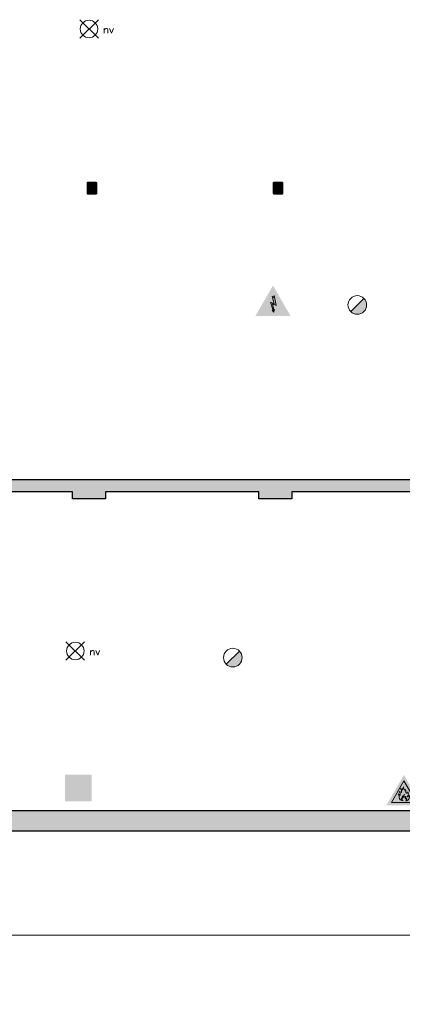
# Model space of a CAD drawing. Header units: millimetres. Extents: x -13022 to 1371524, y -38729 to 632593.
# Tile 83 of 256: x 717838 to 724316, y -38283 to -21606. Entities that reach past the tile are written whole.
import ezdxf

# ---------------------------------------------------------------- set-up
doc = ezdxf.new("R2010")
doc.units = ezdxf.units.MM
doc.header["$LTSCALE"] = 35
doc.set_wipeout_variables(frame=1)
doc.layers.add('Al65----_beveiliging-inst', color=92, linetype='Continuous', lineweight=9)
doc.layers.add('brandveiligheid voorzieningen', color=10, linetype='Continuous', lineweight=9)
for name, color, linetype in [('LAYER102', 1, 'Continuous'), ('LAYER111', 7, 'Continuous'), ('LAYER28', 7, 'Continuous')]:
    doc.layers.add(name, color=color, linetype=linetype)
doc.styles.add('Algemeen', font='simplex.shx', dxfattribs={"height": 2.5})
doc.styles.get("Standard").update_dxf_attribs({"font": 'simplex.shx'})
doc.dimstyles.new('~R----C~', dxfattribs={"dimtxt": 162, "dimasz": 180, "dimexe": 0.18, "dimexo": 0.0625, "dimgap": 16.2, "dimtad": 1, "dimdec": 0, "dimzin": 0, "dimdsep": 46, "dimtxsty": 'Standard', "dimcen": 0.09, "dimse1": 1, "dimse2": 1, "dimclrd": 7, "dimadec": 0, "dimazin": 0, "dimtfac": 1, "dimtdec": 4, "dimtmove": 0, "dimatfit": 3, "dimfxl": 1, "dimtolj": 1, "dimtzin": 0, "dimlwd": 13, "dimarcsym": 0})
pattern_1 = [(45, (475378.7201, -17008.80355), (-0.2121320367, 0.2121320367), []), (45, (475378.7201, -17008.59142), (-0.2121320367, 0.2121320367), [])]

# ---------------------------------------------------------------- blocks, each defined once
blk = doc.blocks.new('*D176')
at = {"layer": 'Defpoints', "color": 0, "linetype": 'Continuous', "transparency": 16777216}
for p in [(670585, -35351), (725290, -36560), (725290, -37109)]:
    blk.add_point(p, dxfattribs=at)
at = {"layer": 'LAYER102', "color": 7, "linetype": 'Continuous', "lineweight": 13, "transparency": 16777216}
blk.add_line((670765, -37109), (725110, -37109), dxfattribs=at)
at = {"layer": 'LAYER102', "color": 7, "linetype": 'Continuous', "transparency": 16777216}
for points in [[(670765, -37079), (670765, -37139), (670585, -37109)], [(725110, -37079), (725110, -37139), (725290, -37109)]]:
    blk.add_solid(points, dxfattribs=at)
at = {"layer": 'LAYER102', "color": 0, "linetype": 'Continuous', "lineweight": 0, "transparency": 16777216, "insert": (697938, -37012), "char_height": 162, "attachment_point": 5}
blk.add_mtext('\\A1;54705', dxfattribs=at)
blk = doc.blocks.new('Brandmelder')
at = {"layer": 'brandveiligheid voorzieningen'}
blk.add_hatch(color=256, dxfattribs=at).paths.add_polyline_path([(76.62, -89.8, 0.198912), (75.85, -87.94), (72.13, -91.66, 0.668179)])
blk.add_line((72.13, -91.66), (75.85, -87.94), dxfattribs=at)
blk.add_circle((73.99, -89.8), 2.63, dxfattribs=at)
blk = doc.blocks.new('Noodverlichting')
at = {"layer": 'Al65----_beveiliging-inst', "color": 92}
for p, q in [((164, -62.36), (158.75, -57.12)), ((158.75, -62.36), (164, -57.12))]:
    blk.add_line(p, q, dxfattribs=at)
blk.add_circle((161.38, -59.74), 2.47, dxfattribs=at)
at = {"layer": 'Al65----_beveiliging-inst', "color": 7, "style": 'Algemeen'}
blk.add_text('nv', height=2.063, dxfattribs=at).set_placement((165.33, -60.96))
blk = doc.blocks.new('Elektrische spanning')
at = {"layer": 'Al65----_beveiliging-inst'}
blk.add_hatch(color=50, dxfattribs=at).paths.add_polyline_path([(-4.38, 1.05), (4.38, 1.05), (0, 8.64)])
at = {"layer": 'brandveiligheid voorzieningen'}
h = blk.add_hatch(color=256, dxfattribs=at)
h.paths.add_polyline_path([(0, 10.74), (-6.2, 0), (6.2, 0)])
h.paths.add_polyline_path([(4.38, 1.05), (-4.38, 1.05), (0, 8.64)], flags=16)
blk.add_hatch(color=256, dxfattribs=at).paths.add_polyline_path([(0.39, 7.21), (0.22, 6.52), (-0.31, 6.91), (0.39, 4.34), (-0.84, 4.9), (0.02, 1.93), (-0.31, 2.1), (0.35, 1.35), (0.55, 2.33), (0.35, 2.02), (-0.17, 4.3), (1.1, 3.72)])
blk.add_lwpolyline([(0.39, 7.21), (0.22, 6.52), (-0.31, 6.91), (0.39, 4.34), (-0.84, 4.9), (0.02, 1.93), (-0.31, 2.1), (0.35, 1.35), (0.55, 2.33), (0.35, 2.02), (-0.17, 4.3), (1.1, 3.72), (0.39, 7.21)], close=True, dxfattribs=at)
blk = doc.blocks.new('(Oog)douche')
at = {"layer": 'Al65----_beveiliging-inst', "linetype": 'Continuous', "lineweight": 9}
h = blk.add_hatch(color=92, dxfattribs=at)
h.paths.add_polyline_path([(-4.06, 0.19), (2.94, 0.19), (2.94, 7.19), (-4.06, 7.19)])
h.paths.add_polyline_path([(-1.67, 4.76, -0.028434), (-1.68, 4.72, -0.737809), (-0.94, 4.56, -0.737809), (-0.18, 4.56, -0.737809), (0.56, 4.72, -0.028434), (0.56, 4.76, -1), (1.35, 4.76, -0.774307), (0.61, 4.57, -0.028434), (0.61, 4.53, -0.860443), (-0.17, 4.41, -0.911169), (-0.95, 4.41, -0.860443), (-1.73, 4.53, -0.028434), (-1.72, 4.57, -0.774307), (-2.46, 4.76, -1)], flags=16)
h.paths.add_polyline_path([(-2.16, 6.01), (-0.93, 6.01), (-0.93, 6.67), (-0.19, 6.67), (-0.19, 6.01), (1.04, 6.01), (1.04, 5.27), (-2.16, 5.27)], flags=16)
h.paths.add_polyline_path([(-2, 4.01, -1), (-2.79, 4.01, -1)], flags=16)
h.paths.add_polyline_path([(-2.33, 3.26, -1), (-3.12, 3.26, -1)], flags=16)
h.paths.add_polyline_path([(-1.1, 3.72, -1), (-1.89, 3.72, -1)], flags=16)
h.paths.add_polyline_path([(-2.66, 2.51, -1), (-3.45, 2.51, -1)], flags=16)
h.paths.add_polyline_path([(-1.27, 2.92, -1), (-2.06, 2.92, -1)], flags=16)
h.paths.add_polyline_path([(-0.16, 3.63, -1), (-0.95, 3.63, -1)], flags=16)
h.paths.add_polyline_path([(-1.44, 2.12, -1), (-2.23, 2.12, -1)], flags=16)
h.paths.add_polyline_path([(-0.16, 2.81, -1), (-0.95, 2.81, -1)], flags=16)
h.paths.add_polyline_path([(0.78, 3.72, -1), (-0.01, 3.72, -1)], flags=16)
h.paths.add_polyline_path([(-0.16, 1.99, -1), (-0.95, 1.99, -1)], flags=16)
h.paths.add_polyline_path([(0.94, 2.92, -1), (0.15, 2.92, -1)], flags=16)
h.paths.add_polyline_path([(1.68, 4.01, -1), (0.88, 4.01, -1)], flags=16)
h.paths.add_polyline_path([(1.11, 2.12, -1), (0.32, 2.12, -1)], flags=16)
h.paths.add_polyline_path([(2, 3.26, -1), (1.21, 3.26, -1)], flags=16)
h.paths.add_polyline_path([(2.33, 2.51, -1), (1.54, 2.51, -1)], flags=16)
at = {"layer": 'Al65----_beveiliging-inst', "color": 7, "true_color": 0xffffff}
blk.add_solid([(-4.31, -0.06), (3.19, -0.06), (-4.31, 7.44), (3.19, 7.44)], dxfattribs=at)
blk.add_solid([(-4.31, -0.06), (3.19, -0.06), (-4.31, 7.44), (3.19, 7.44)], dxfattribs=at)
blk = doc.blocks.new('brandgevaarlijke stoffen')
at = {"layer": 'brandveiligheid voorzieningen'}
h = blk.add_hatch(color=256, dxfattribs=at)
h.dxf.hatch_style = 1
h.paths.add_polyline_path([(-6.2, 0), (6.2, 0), (0, 10.74)])
h.paths.add_polyline_path([(0, 8.64), (4.38, 1.05), (-4.38, 1.05)], flags=16)
h.paths.add_polyline_path([(-0.09, 6.55, 0.507718), (0.11, 5.75, -0.405098), (0.43, 5.01, 0.183345), (0.6, 5.62, -0.045823), (0.62, 4.87, 0.265793), (0.89, 4.33, 0.683599), (1.34, 4.81, -0.162065), (1.61, 4.03, -0.189056), (1, 2.99, 0.380638), (1.86, 3.61, -0.387528), (1.04, 1.59), (0.54, 1.59, 0.36023), (0.95, 2.58, -0.458042), (0.42, 2.35, 0.354214), (0.53, 3.26, -0.301826), (0.33, 2.93, -0.423145), (0.07, 3.03, -0.238651), (0.17, 3.82, 0.2988), (-0.22, 2.69, -0.319145), (-0.5, 3.39, 0.18213), (-0.49, 2.21, -0.234285), (-0.78, 2.74, 0.475575), (-0.23, 1.59, -0.378443), (-1.7, 2.9, 0.15245), (-1.98, 4.12, -0.281566), (-1.33, 3.48, 0.260877), (-1.69, 4.93, -0.122252), (-1.02, 4.63, 0.512709), (-0.87, 4.68, 0.294464), (-1.18, 5.93, -0.201621), (-0.46, 5.44, -0.233184)], flags=0)
h.paths.add_polyline_path([(1.68, 1.38), (1.68, 1.33), (-0.87, 1.33), (-0.87, 1.38)], flags=0)
h.paths.add_polyline_path([(-1.33, 3.48, 0.281566), (-1.98, 4.12, -0.15245), (-1.7, 2.9, 0.378443), (-0.23, 1.59, -0.475575), (-0.78, 2.74, 0.234285), (-0.49, 2.21, -0.18213), (-0.5, 3.39, 0.319145), (-0.22, 2.69, -0.2988), (0.17, 3.82, 0.238651), (0.07, 3.03, 0.423145), (0.33, 2.93, 0.301826), (0.53, 3.26, -0.354214), (0.42, 2.35, 0.458042), (0.95, 2.58, -0.36023), (0.54, 1.59), (1.04, 1.59, 0.387528), (1.86, 3.61, -0.380638), (1, 2.99, 0.189056), (1.61, 4.03, 0.162065), (1.34, 4.81, -0.683599), (0.89, 4.33, -0.265793), (0.62, 4.87, 0.045823), (0.6, 5.62, -0.183345), (0.43, 5.01, 0.405098), (0.11, 5.75, -0.507718), (-0.09, 6.55, 0.233184), (-0.46, 5.44, 0.201621), (-1.18, 5.93, -0.294464), (-0.87, 4.68, -0.512709), (-1.02, 4.63, 0.122252), (-1.69, 4.93, -0.260877)], flags=0)
h = blk.add_hatch(color=50, dxfattribs=at)
h.dxf.hatch_style = 1
h.paths.add_polyline_path([(-4.38, 1.05), (4.38, 1.05), (0, 8.64)])
h = blk.add_hatch(color=256, dxfattribs=at)
h.dxf.hatch_style = 1
h.paths.add_polyline_path([(-0.87, 4.68, -0.512709), (-1.02, 4.63, 0.122252), (-1.69, 4.93, -0.260877), (-1.33, 3.48, 0.281566), (-1.98, 4.12, -0.15245), (-1.7, 2.9, 0.378443), (-0.23, 1.59, -0.475575), (-0.78, 2.74, 0.234285), (-0.49, 2.21, -0.18213), (-0.5, 3.39, 0.319145), (-0.22, 2.69, -0.2988), (0.17, 3.82, 0.238651), (0.07, 3.03, 0.423145), (0.33, 2.93, 0.301826), (0.53, 3.26, -0.354214), (0.42, 2.35, 0.458042), (0.95, 2.58, -0.36023), (0.54, 1.59), (1.04, 1.59, 0.387528), (1.86, 3.61, -0.380638), (1, 2.99, 0.189056), (1.61, 4.03, 0.162065), (1.34, 4.81, -0.683599), (0.89, 4.33, -0.265793), (0.62, 4.87, 0.045823), (0.6, 5.62, -0.183345), (0.43, 5.01, 0.405098), (0.11, 5.75, -0.507718), (-0.09, 6.55, 0.233184), (-0.46, 5.44, 0.201621), (-1.18, 5.93, -0.294464)])
blk.add_lwpolyline([(-4.38, 1.05), (4.38, 1.05), (0, 8.64), (-4.38, 1.05)], close=True, dxfattribs=at)
blk.add_lwpolyline([(-0.87, 4.68, -0.512709), (-1.02, 4.63, 0.122252), (-1.69, 4.93, -0.260877), (-1.33, 3.48, 0.281566), (-1.98, 4.12, -0.15245), (-1.7, 2.9, 0.378443), (-0.23, 1.59, -0.475575), (-0.78, 2.74, 0.234285), (-0.49, 2.21, -0.18213), (-0.5, 3.39, 0.319145), (-0.22, 2.69, -0.2988), (0.17, 3.82, 0.238651), (0.07, 3.03, 0.423145), (0.33, 2.93, 0.301826), (0.53, 3.26, -0.354214), (0.42, 2.35, 0.458042), (0.95, 2.58, -0.36023), (0.54, 1.59), (1.04, 1.59, 0.387528), (1.86, 3.61, -0.380638), (1, 2.99, 0.189056), (1.61, 4.03, 0.162065), (1.34, 4.81, -0.683599), (0.89, 4.33, -0.265793), (0.62, 4.87, 0.045823), (0.6, 5.62, -0.183345), (0.43, 5.01, 0.405098), (0.11, 5.75, -0.507718), (-0.09, 6.55, 0.233184), (-0.46, 5.44, 0.201621), (-1.18, 5.93, -0.294464), (-0.87, 4.68, -0.512709)], format="xyb", close=True, dxfattribs=at)

msp = doc.modelspace()

# ---------------------------------------------------------------- hatches: boundary and pattern name
at = {"layer": 'LAYER111', "linetype": 'Continuous', "lineweight": 5}
for points in [[(718992.97, -24546.624, -0.415590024), (718987.97, -24541.624), (718987.97, -24376.616, -0.413755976), (718992.97, -24371.616), (719128.97, -24371.616, -0.412389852), (719133.97, -24376.616), (719133.97, -24541.624, -0.413755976), (719128.97, -24546.624)], [(722144.22, -24546.624, -0.415590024), (722139.22, -24541.624), (722139.22, -24376.616, -0.413755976), (722144.22, -24371.616), (722280.22, -24371.616, -0.412389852), (722285.22, -24376.616), (722285.22, -24541.624, -0.413755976), (722280.22, -24546.624)], [(716141.533, -29601.147), (716141.533, -29391.147), (718732.783, -29391.147), (718732.783, -29601.147)], [(718732.783, -29721.147), (718732.783, -29391.147), (719292.783, -29391.163), (719292.783, -29721.147)], [(719292.783, -29601.147), (719292.783, -29391.147), (721884.033, -29391.147), (721884.033, -29601.147)], [(721884.033, -29721.147), (721884.033, -29391.147), (722444.033, -29391.147), (722444.033, -29721.147)], [(722444.033, -29601.147), (722444.033, -29391.147), (725212.908, -29391.151), (724882.908, -29601.151)], [(706256.595, -35351.147), (706256.595, -35001.147), (725430.22, -35001.147), (725780.22, -35351.147)]]:
    msp.add_hatch(color=254, dxfattribs=at).paths.add_polyline_path(points, flags=0)

# ---------------------------------------------------------------- linework, layer by layer
at = {"layer": 'LAYER28', "color": 7, "linetype": 'Continuous', "lineweight": 25}
for points in [[(719143.97, -24541.624), (719143.97, -24376.616, 0.414213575), (719128.97, -24361.616), (718992.97, -24361.616, 0.414213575), (718977.97, -24376.616), (718977.97, -24541.624, 0.414213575), (718992.97, -24556.624), (719128.97, -24556.624, 0.414213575), (719143.97, -24541.624)], [(719143.97, -24541.624), (719143.97, -24376.616, 0.414213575), (719128.97, -24361.616), (718992.97, -24361.616, 0.414213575), (718977.97, -24376.616), (718977.97, -24541.624, 0.414213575), (718992.97, -24556.624), (719128.97, -24556.624, 0.414213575), (719143.97, -24541.624)], [(722295.22, -24541.624), (722295.22, -24376.616, 0.414213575), (722280.22, -24361.616), (722144.22, -24361.616, 0.414213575), (722129.22, -24376.616), (722129.22, -24541.624, 0.414213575), (722144.22, -24556.624), (722280.22, -24556.624, 0.414213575), (722295.22, -24541.624)], [(722295.22, -24541.624), (722295.22, -24376.616, 0.414213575), (722280.22, -24361.616), (722144.22, -24361.616, 0.414213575), (722129.22, -24376.616), (722129.22, -24541.624, 0.414213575), (722144.22, -24556.624), (722280.22, -24556.624, 0.414213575), (722295.22, -24541.624)]]:
    msp.add_lwpolyline(points, format="xyb", close=True, dxfattribs=at)
for points in [[(716141.533, -29391.147), (718732.783, -29391.147)], [(718732.783, -29391.147), (719292.783, -29391.163)], [(719292.783, -29391.147), (721884.033, -29391.147)], [(721884.033, -29391.147), (722444.033, -29391.147)], [(722444.033, -29391.147), (725212.908, -29391.151)], [(718732.783, -29601.147), (716141.533, -29601.147)], [(719292.783, -29601.147), (719292.783, -29721.147), (718732.783, -29721.147), (718732.783, -29601.147)], [(721884.033, -29601.147), (719292.783, -29601.147)], [(722444.033, -29601.147), (722444.033, -29721.147), (721884.033, -29721.147), (721884.033, -29601.147)], [(724882.908, -29601.151), (722444.033, -29601.147)], [(706256.595, -35001.147), (725430.22, -35001.147)], [(725780.22, -35351.147), (706256.595, -35351.147)]]:
    msp.add_lwpolyline(points, dxfattribs=at)

# ---------------------------------------------------------------- block references
at = {"ltscale": 0.1}
for name, p, xscale, yscale, zscale in [('Noodverlichting', (709329.426, -18178.405), 60, 60, 60), ('Elektrische spanning', (722126.157, -26624.456), 48, 48, 48), ('Noodverlichting', (709096.744, -28713.299), 60, 60, 60), ('(Oog)douche', (718865.566, -34839.846), 60, 60, 60)]:
    msp.add_blockref(name, p, dxfattribs=dict(at, xscale=xscale, yscale=yscale, zscale=zscale))
at = {"xscale": 48, "yscale": 48, "zscale": 48}
msp.add_blockref('brandgevaarlijke stoffen', (724343.221, -34914.329), dxfattribs=at)
at = {"layer": 'Al65----_beveiliging-inst', "xscale": 60, "yscale": 60, "zscale": 60}
for p in [(719114.231, -21048.988), (717007.166, -27022.403)]:
    msp.add_blockref('Brandmelder', p, dxfattribs=at)

# ---------------------------------------------------------------- texts
at = {"layer": 'LAYER102', "color": 7, "linetype": 'Continuous', "lineweight": 0, "char_height": 162, "attachment_point": 7, "line_spacing_factor": 1.333333}
for s, insert in [('\\pi-984.13;{\\fArial|b1|i0|c0|p34;\\H1.2346x;educatieruimte\\fArial|b0|i0|c0|p34;\\H0.81x;\\P\\pi-1021;bijeenkomstfunctie +\\P\\pi-802.95;onderwijsfunctie\\P\\pi-401.47;47,1 m2}', (819731.67, -22984.571)), ('\\pi-984.13;{\\fArial|b1|i0|c0|p34;\\H1.2346x;educatieruimte\\fArial|b0|i0|c0|p34;\\H0.81x;\\P\\pi-1021;bijeenkomstfunctie +\\P\\pi-802.95;onderwijsfunctie\\P\\pi-398.21;96,2 m2}', (801656.202, -31469.79))]:
    msp.add_mtext(s, dxfattribs=dict(at, insert=insert))
at = {"layer": 'LAYER102', "color": 7, "linetype": 'Continuous', "lineweight": 0, "insert": (703298.798, -38276.956), "char_height": 315, "width": 3554.10039, "attachment_point": 7, "line_spacing_factor": 1.333333}
msp.add_mtext('\\pi1116.4;{\\fArial|b1|i0|c0|p34;Entree\\P\\pi156.93;laden en lossen}', dxfattribs=at)

# ---------------------------------------------------------------- dimensions: what is measured, and where the dimension line sits
at = {"layer": 'LAYER102', "color": 7, "linetype": 'Continuous', "lineweight": 0}
dim = msp.add_linear_dim(base=(725290.22, -37108.804), p1=(670585.22, -35351.147), p2=(725290.22, -36559.6), dimstyle='~R----C~', dxfattribs=at)
dim.commit()
dim.dimension.update_dxf_attribs({"geometry": '*D176', "text_midpoint": (697937.72, -37011.604)})

# ---------------------------------------------------------------- next in the draw order: wipeouts: each hides what was drawn before it
at = {"linetype": 'Continuous', "lineweight": 0}
for points in [[(718992.97, -24556.624), (718985.47, -24554.614), (718979.986, -24549.124), (718977.97, -24541.624), (718977.97, -24376.616), (718979.986, -24369.116), (718985.47, -24363.626), (718992.97, -24361.616), (719128.97, -24361.616), (719136.47, -24363.626), (719141.954, -24369.116), (719143.97, -24376.616), (719143.97, -24541.624), (719141.954, -24549.124), (719136.47, -24554.614), (719128.97, -24556.624), (719060.97, -24556.624), (719060.97, -24546.624), (719128.97, -24546.624), (719132.501, -24545.16), (719133.97, -24541.624), (719133.97, -24376.616), (719132.501, -24373.08), (719128.97, -24371.616), (718992.97, -24371.616), (718989.439, -24373.08), (718987.97, -24376.616), (718987.97, -24541.624), (718989.439, -24545.16), (718992.97, -24546.624), (719060.97, -24546.624), (719060.97, -24556.624)], [(722144.22, -24556.624), (722136.72, -24554.614), (722131.236, -24549.124), (722129.22, -24541.624), (722129.22, -24376.616), (722131.236, -24369.116), (722136.72, -24363.626), (722144.22, -24361.616), (722280.22, -24361.616), (722287.72, -24363.626), (722293.204, -24369.116), (722295.22, -24376.616), (722295.22, -24541.624), (722293.204, -24549.124), (722287.72, -24554.614), (722280.22, -24556.624), (722212.22, -24556.624), (722212.22, -24546.624), (722280.22, -24546.624), (722283.751, -24545.16), (722285.22, -24541.624), (722285.22, -24376.616), (722283.751, -24373.08), (722280.22, -24371.616), (722144.22, -24371.616), (722140.689, -24373.08), (722139.22, -24376.616), (722139.22, -24541.624), (722140.689, -24545.16), (722144.22, -24546.624), (722212.22, -24546.624), (722212.22, -24556.624)]]:
    msp.add_wipeout(points, dxfattribs=at).dxf.layer = 'LAYER111'

# ---------------------------------------------------------------- next in the draw order: hatches: boundary and pattern name
at = {"layer": 'LAYER28', "linetype": 'Continuous', "lineweight": 13}
h = msp.add_hatch(dxfattribs=at)
h.set_pattern_fill('~A--FYV~', style=0, pattern_type=0)
h.set_pattern_definition(pattern_1)
h.paths.add_polyline_path([(719060.97, -24556.624), (719060.97, -24546.624), (718992.97, -24546.624, -0.414213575), (718987.97, -24541.624), (718987.97, -24376.616, -0.414213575), (718992.97, -24371.616), (719128.97, -24371.616, -0.414213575), (719133.97, -24376.616), (719133.97, -24541.624, -0.414213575), (719128.97, -24546.624), (719060.97, -24546.624), (719060.97, -24556.624), (719128.97, -24556.624, 0.414213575), (719143.97, -24541.624), (719143.97, -24376.616, 0.414213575), (719128.97, -24361.616), (718992.97, -24361.616, 0.414213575), (718977.97, -24376.616), (718977.97, -24541.624, 0.414213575), (718992.97, -24556.624)], flags=0)
h = msp.add_hatch(dxfattribs=at)
h.set_pattern_fill('~A--FYV~', style=0, pattern_type=0)
h.set_pattern_definition(pattern_1)
h.paths.add_polyline_path([(722212.22, -24556.624), (722212.22, -24546.624), (722144.22, -24546.624, -0.414213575), (722139.22, -24541.624), (722139.22, -24376.616, -0.414213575), (722144.22, -24371.616), (722280.22, -24371.616, -0.414213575), (722285.22, -24376.616), (722285.22, -24541.624, -0.414213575), (722280.22, -24546.624), (722212.22, -24546.624), (722212.22, -24556.624), (722280.22, -24556.624, 0.414213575), (722295.22, -24541.624), (722295.22, -24376.616, 0.414213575), (722280.22, -24361.616), (722144.22, -24361.616, 0.414213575), (722129.22, -24376.616), (722129.22, -24541.624, 0.414213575), (722144.22, -24556.624)], flags=0)

# ---------------------------------------------------------------- next in the draw order: linework, layer by layer
at = {"layer": 'LAYER28', "color": 7, "linetype": 'Continuous', "lineweight": 25}
for points in [[(719060.97, -24556.624), (719060.97, -24546.624), (718992.97, -24546.624, -0.414213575), (718987.97, -24541.624), (718987.97, -24376.616, -0.414213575), (718992.97, -24371.616), (719128.97, -24371.616, -0.414213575), (719133.97, -24376.616), (719133.97, -24541.624, -0.414213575), (719128.97, -24546.624), (719060.97, -24546.624), (719060.97, -24556.624), (719128.97, -24556.624, 0.414213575), (719143.97, -24541.624), (719143.97, -24376.616, 0.414213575), (719128.97, -24361.616), (718992.97, -24361.616, 0.414213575), (718977.97, -24376.616), (718977.97, -24541.624, 0.414213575), (718992.97, -24556.624)], [(722212.22, -24556.624), (722212.22, -24546.624), (722144.22, -24546.624, -0.414213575), (722139.22, -24541.624), (722139.22, -24376.616, -0.414213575), (722144.22, -24371.616), (722280.22, -24371.616, -0.414213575), (722285.22, -24376.616), (722285.22, -24541.624, -0.414213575), (722280.22, -24546.624), (722212.22, -24546.624), (722212.22, -24556.624), (722280.22, -24556.624, 0.414213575), (722295.22, -24541.624), (722295.22, -24376.616, 0.414213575), (722280.22, -24361.616), (722144.22, -24361.616, 0.414213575), (722129.22, -24376.616), (722129.22, -24541.624, 0.414213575), (722144.22, -24556.624)]]:
    msp.add_lwpolyline(points, format="xyb", close=True, dxfattribs=at)

doc.saveas('drawing.dxf')
